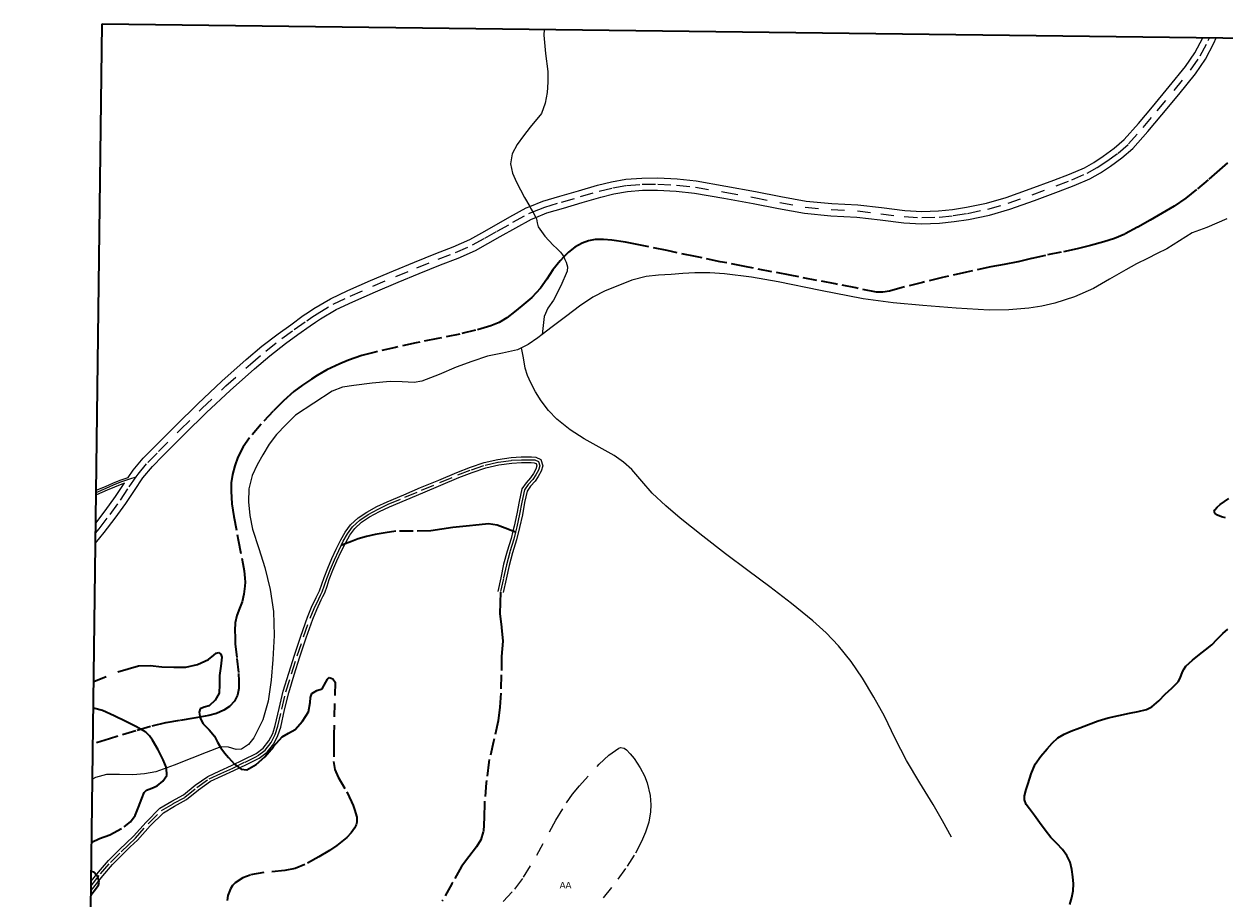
# Model space of a CAD drawing. Header units: metres. Extents: x 407555 to 411072, y 4571682 to 4574038.
# Tile 18 of 67: x 407555 to 408008, y 4573708 to 4574038. Entities that reach past the tile are written whole.
import ezdxf
from ezdxf.enums import TextEntityAlignment as Align

# ---------------------------------------------------------------- set-up
doc = ezdxf.new("R2010")
doc.units = ezdxf.units.M
doc.header["$MEASUREMENT"] = 0
doc.linetypes.add('bt5mv20_nopinta', pattern=[10, 5, -5])
doc.linetypes.add('bt5mv20_tlin1', pattern=[7, 5.25, -1.75])
for name, color, linetype, lineweight in [('ARB01_CN', 7, 'Continuous', 15), ('ARB01_LN', 7, 'Continuous', 15), ('COB01_LN', 7, 'Continuous', 15), ('FLU01_LN', 7, 'Continuous', 15), ('VIA16_LN', 7, 'Continuous', 15), ('VIA19_LN', 7, 'Continuous', 15), ('VIA21_LN', 7, 'Continuous', 15), ('VIA23_LN', 7, 'Continuous', 15), ('VIR01_LN', 7, 'Continuous', 15)]:
    doc.layers.add(name, color=color, linetype=linetype, lineweight=lineweight)
doc.styles.add('034', font='txt')

msp = doc.modelspace()

# ---------------------------------------------------------------- linework, layer by layer
at = {"layer": 'ARB01_LN', "color": 3, "linetype": 'bt5mv20_nopinta', "lineweight": 25}
msp.add_polyline3d([(407735.54, 4573706.49, 407.35), (407739.96, 4573711.15, 407.38), (407743.28, 4573715.6, 407.4), (407748.29, 4573723.98, 407.4), (407755.4, 4573737.22, 407.37), (407759.48, 4573743.79, 407.36), (407761.79, 4573746.99, 407.35), (407764.34, 4573750.11, 407.35), (407771.75, 4573758.3, 407.35), (407775.48, 4573761.77, 407.36), (407779.19, 4573764.42, 407.38), (407779.92, 4573764.67, 407.52), (407781.19, 4573764.41, 408.27), (407782.14, 4573763.75, 409.09), (407783.56, 4573762.26, 410.43), (407784.98, 4573760.46, 411.47), (407787.31, 4573757.03, 412.88), (407788.89, 4573753.97, 414.14), (407789.93, 4573751.26, 415.22), (407791.04, 4573746.5, 417.02), (407791.29, 4573742.94, 418.21), (407791.17, 4573740.3, 418.98), (407790.52, 4573736.4, 419.88), (407789.33, 4573732.62, 420.41), (407787.83, 4573729.13, 420.65), (407785.09, 4573723.94, 420.82), (407781.79, 4573718.88, 420.85), (407776.49, 4573711.75, 420.88), (407768.34, 4573701.68, 420.89)], dxfattribs=at)
at = {"layer": 'COB01_LN', "color": 92, "linetype": 'bt5mv20_nopinta', "lineweight": 35}
for points in [[(407580.86, 4573789.58, 354.12), (407589.93, 4573793.25, 354.38), (407593.86, 4573794.38, 354.42), (407597.78, 4573795.5, 354.46), (407602.13, 4573795.65, 354.48), (407606.57, 4573795.13, 354.46), (407611.12, 4573795.01, 354.4), (407615.68, 4573795.01, 354.34), (407620.01, 4573796.06, 354.33), (407624.17, 4573797.9, 354.34), (407626.2, 4573799.57, 354.29), (407627.13, 4573800.37, 354.24), (407628.05, 4573800.57, 354.17), (407628.82, 4573799.93, 353.9), (407629.2, 4573798.87, 353.61), (407628.87, 4573795.39, 353.47), (407628.31, 4573791.91, 353.31), (407628.35, 4573788.53, 352.8), (407628.22, 4573785.16, 352.35), (407626.78, 4573782.56, 352.12), (407624.49, 4573780.44, 351.97), (407622.63, 4573779.91, 351.92), (407621.01, 4573779.3, 351.87), (407620.67, 4573778.02, 351.79), (407621.12, 4573775.72, 351.65), (407622.26, 4573773.66, 351.55), (407624.45, 4573771.37, 351.49), (407626.5, 4573769, 351.43), (407627.63, 4573766.73, 351.38), (407628.83, 4573764.48, 351.34), (407630.25, 4573762.63, 351.4), (407631.8, 4573760.85, 351.54), (407634.08, 4573758.37, 351.74), (407636.51, 4573756.46, 351.93), (407638.64, 4573756.28, 352.01), (407642.17, 4573758.24, 352.04), (407645.48, 4573761.11, 352.14), (407648.81, 4573764.99, 352.49), (407652.05, 4573768.69, 352.97), (407654.46, 4573770.08, 353.33), (407656.9, 4573771.53, 353.67), (407659.75, 4573774.64, 353.93), (407661.99, 4573778.14, 354.14), (407662.59, 4573781.68, 354.37), (407662.71, 4573783.51, 354.52), (407663.31, 4573785.11, 354.73), (407665.19, 4573786.17, 355.71), (407667.12, 4573786.88, 356.89), (407668.51, 4573789.3, 357.68), (407669.17, 4573790.55, 358.07), (407669.89, 4573791.14, 358.47), (407671.14, 4573790.64, 358.99), (407672.04, 4573789.35, 359.45), (407671.84, 4573781.25, 359.98), (407671.64, 4573773.15, 360.51), (407671.56, 4573769.59, 361.07), (407671.51, 4573766.09, 362.1), (407671.5, 4573759.35, 364.64), (407672, 4573756.36, 365.77), (407673.22, 4573753.47, 366.96), (407676.51, 4573747.87, 369.46), (407678.3, 4573744.16, 371.2), (407678.85, 4573742.68, 372.11), (407679.41, 4573741.21, 373.32), (407680.21, 4573738.34, 376.05), (407680.24, 4573736.45, 377.6), (407679.99, 4573735.38, 378.22), (407679.41, 4573734.17, 378.58), (407678.08, 4573732.34, 378.72), (407676.5, 4573730.64, 378.71), (407672.75, 4573727.56, 378.35), (407669.93, 4573725.71, 377.98), (407665.96, 4573723.39, 377.46), (407660.64, 4573720.43, 377.05), (407656.99, 4573718.92, 376.92), (407653.1, 4573718.13, 376.73), (407645.06, 4573717.38, 376.45), (407639.9, 4573716.45, 376.54), (407637.15, 4573715.4, 376.76), (407634.28, 4573713.5, 377.22), (407633.27, 4573712.45, 377.52), (407632.48, 4573711.28, 377.94), (407631.49, 4573708.67, 379.06), (407631.24, 4573706.83, 379.94)], [(407580.09, 4573728.91, 352.87), (407583.05, 4573730.23, 353.19), (407586.91, 4573731.65, 353.57), (407592.4, 4573734.65, 353.75), (407594.79, 4573736.52, 353.68), (407596.5, 4573738.92, 353.5), (407597.83, 4573742.15, 353.17), (407599.06, 4573745.41, 352.81), (407599.88, 4573747.62, 352.65), (407600.76, 4573748.59, 352.36), (407602.81, 4573749.28, 351.61), (407604.85, 4573750.15, 351), (407606.96, 4573751.92, 350.65), (407608.43, 4573754.06, 350.46), (407608.33, 4573757.03, 350.4), (407607.12, 4573759.98, 350.52), (407605.23, 4573763.78, 351.17), (407603.06, 4573767.46, 351.74), (407601.96, 4573769.09, 351.8), (407600.57, 4573770.43, 351.86), (407596.8, 4573772.55, 352.04), (407592.94, 4573774.48, 352.22), (407588.56, 4573776.64, 352.37), (407584.16, 4573778.69, 352.45), (407580.73, 4573779.54, 352.42)], [(407579.83, 4573708.95, 354.44), (407581.02, 4573710.48, 354.52), (407582.62, 4573712.67, 354.66), (407582.95, 4573713.8, 354.68), (407582.35, 4573715.72, 354.62), (407581, 4573717.42, 354.43), (407579.94, 4573717.89, 353.99)]]:
    msp.add_polyline3d(points, dxfattribs=at)
at = {"layer": 'FLU01_LN', "color": 150, "linetype": 'Continuous', "lineweight": 15}
for points in [[(407750.98, 4574036.11, 377.09), (407750.96, 4574033.92, 376.63), (407751.58, 4574027.07, 375.3), (407752.36, 4574020.23, 373.97), (407752.42, 4574016.24, 373.21), (407752.18, 4574012.25, 372.46), (407751.41, 4574008.24, 371.18), (407749.99, 4574004.41, 370), (407745.69, 4573999.15, 368.72), (407743.25, 4573995.86, 368.08), (407740.8, 4573992.57, 367.44), (407738.95, 4573989.07, 366.85), (407738.37, 4573985.27, 366.27), (407739.1, 4573981.79, 365.8), (407740.56, 4573978.36, 365.41), (407742.09, 4573975.45, 365.19), (407743.63, 4573972.61, 365.05), (407745.56, 4573969.18, 365.25), (407745.91, 4573968.57, 365.29), (407746.72, 4573967.13, 365.28), (407747.87, 4573965.08, 365.26), (407748.18, 4573964.53, 365.25), (407748.44, 4573962.97, 364.44), (407748.7, 4573961.48, 363.41), (407751.32, 4573957.92, 361.17), (407754.45, 4573954.56, 359.77), (407755.85, 4573953.26, 359.62), (407757.23, 4573951.94, 359.48), (407757.93, 4573950.9, 359.39), (407758.42, 4573950.17, 359.32), (407758.45, 4573950.11, 359.32), (407758.84, 4573949.19, 359.24), (407759.29, 4573948.15, 359.16), (407759.83, 4573946.42, 358.96), (407759.74, 4573944.71, 358.78), (407757.3, 4573939.18, 358.5), (407754.5, 4573933.74, 358.22), (407752.45, 4573930.75, 357.99), (407751.03, 4573927.57, 357.89), (407750.67, 4573924.18, 357.98), (407750.3, 4573920.78, 358.07)], [(408008.95, 4573964.52, 364.44), (408005.18, 4573962.83, 364.28), (408001.37, 4573961.24, 364.12), (407998.58, 4573960.28, 364.01), (407995.8, 4573959.27, 363.91), (407991.03, 4573956.27, 363.83), (407986.31, 4573953.16, 363.75), (407982.62, 4573951.38, 363.54), (407978.94, 4573949.58, 363.33), (407974.84, 4573947.46, 363.21), (407970.75, 4573945.3, 363.11), (407964.66, 4573941.72, 363.01), (407958.55, 4573938.13, 362.9), (407951.41, 4573934.98, 362.55), (407943.93, 4573932.64, 362.17), (407939.05, 4573931.51, 362.05), (407934.1, 4573930.77, 361.94), (407926.63, 4573930.14, 361.69), (407919.16, 4573930.05, 361.43), (407906.63, 4573930.72, 361.32), (407894.1, 4573931.72, 361.24), (407882.83, 4573932.8, 360.68), (407871.61, 4573934.23, 360.13), (407855.49, 4573937.37, 360.09), (407839.4, 4573940.72, 360.02), (407829.32, 4573942.42, 359.68), (407819.18, 4573943.76, 359.37), (407813.59, 4573944.14, 359.28), (407808, 4573944.09, 359.18), (407803.48, 4573943.83, 359.09), (407798.96, 4573943.53, 358.99), (407794.27, 4573943.21, 358.85), (407789.59, 4573942.75, 358.71), (407784.16, 4573941.3, 358.56), (407778.9, 4573939.17, 358.42), (407774.05, 4573937.28, 358.29), (407769.44, 4573934.93, 358.18), (407764.42, 4573931.45, 358.1), (407759.53, 4573927.81, 358.06), (407754.08, 4573923.66, 358.09), (407750.3, 4573920.78, 358.07)], [(407750.3, 4573920.78, 358.07), (407748.63, 4573919.5, 358.06), (407744.96, 4573917, 357.79), (407742.52, 4573915.77, 357.58)], [(407742.52, 4573915.77, 357.58), (407740.99, 4573914.99, 357.45), (407735.3, 4573913.72, 357.13), (407729.57, 4573912.62, 356.86), (407723.69, 4573910.57, 356.64), (407717.83, 4573908.43, 356.46), (407711.42, 4573905.64, 356.33), (407704.85, 4573903.13, 356.18), (407701.89, 4573902.71, 356.08), (407697.39, 4573902.92, 355.91), (407692.89, 4573903.04, 355.75), (407686.01, 4573902.42, 355.54), (407679.13, 4573901.56, 355.35), (407674.84, 4573900.87, 355.33), (407670.88, 4573899.33, 355.29), (407663.98, 4573894.83, 355.01), (407657.07, 4573890.32, 354.73), (407653.48, 4573886.66, 354.44), (407649.88, 4573882.99, 354.14), (407647.12, 4573879.33, 353.92), (407644.76, 4573875.33, 353.75), (407642.57, 4573871.54, 353.63), (407640.7, 4573867.48, 353.5), (407639.47, 4573862.48, 353.27), (407639.32, 4573857.48, 353.04), (407639.82, 4573852.32, 352.85), (407640.86, 4573847.16, 352.71), (407643.2, 4573839.88, 352.66), (407645.53, 4573832.66, 352.61), (407647.55, 4573824.41, 352.4), (407648.82, 4573816.05, 352.19), (407649, 4573807, 352.04), (407648.53, 4573797.95, 351.93), (407647.84, 4573790.07, 351.94), (407646.74, 4573782.22, 351.89), (407644.73, 4573775.12, 351.67), (407641.28, 4573768.33, 351.45), (407639.28, 4573765.81, 351.36), (407636.65, 4573764.09, 351.27), (407634.71, 4573763.9, 351.2), (407631.71, 4573764.76, 351.07), (407628.82, 4573764.87, 350.96), (407623.39, 4573762.74, 350.87), (407617.95, 4573760.62, 350.81), (407611.19, 4573758.03, 350.64), (407604.35, 4573755.52, 350.34), (407600.02, 4573754.67, 350.08), (407595.61, 4573754.37, 349.82), (407590.65, 4573754.48, 349.53), (407585.7, 4573754.46, 349.26), (407581.54, 4573753.29, 349.06), (407580.39, 4573752.72, 349.02)], [(407904.92, 4573730.8, 434.33), (407901.48, 4573736.94, 431.19), (407898.03, 4573743.07, 428.05), (407892.98, 4573751.35, 424.28), (407887.88, 4573759.69, 420.89), (407883.68, 4573768.04, 417.59), (407879.57, 4573776.5, 414.28), (407875.55, 4573783.75, 411.28), (407871.27, 4573790.88, 408.29), (407867.01, 4573797.18, 405.87), (407862.21, 4573803.14, 403.52), (407857.53, 4573808.01, 401.18), (407852.5, 4573812.49, 398.89), (407844.48, 4573819.04, 395.62), (407836.3, 4573825.43, 392.39), (407827.93, 4573831.63, 389.16), (407819.56, 4573837.85, 385.98), (407810.97, 4573844.55, 382.74), (407802.47, 4573851.38, 379.52), (407797.05, 4573856.02, 377.38), (407791.82, 4573860.87, 375.24), (407787.93, 4573865.31, 373.94), (407784.09, 4573869.77, 372.76), (407780.96, 4573872.57, 371.25), (407777.52, 4573875.04, 369.89), (407771.85, 4573878.21, 368.94), (407766.1, 4573881.36, 368.02), (407760.82, 4573884.81, 366.95), (407755.84, 4573888.74, 365.85), (407752.67, 4573892.08, 365), (407749.93, 4573895.77, 364.07), (407747.8, 4573899.08, 363.15), (407745.96, 4573902.54, 362.15), (407744.73, 4573905.3, 361.4), (407743.9, 4573908.1, 360.5), (407743.21, 4573911.94, 359.04), (407742.52, 4573915.77, 357.58)]]:
    msp.add_polyline3d(points, dxfattribs=at)
at = {"layer": 'VIA16_LN', "color": 42, "linetype": 'bt5mv20_nopinta', "lineweight": 15}
for points in [[(407596.92, 4573867.04, 366.72), (407597.6, 4573868.04, 366.68), (407601.28, 4573872.42, 366.29), (407605.29, 4573876.52, 365.89), (407613.54, 4573884.75, 365.21), (407621.85, 4573892.94, 364.65), (407630.82, 4573901.38, 364.11), (407640.03, 4573909.58, 363.79), (407645.86, 4573914.54, 363.81), (407651.9, 4573919.23, 363.83), (407656.62, 4573922.63, 363.82), (407661.33, 4573926.02, 363.81), (407663.28, 4573927.35, 363.84), (407665.24, 4573928.67, 363.91), (407671.36, 4573932.27, 364.2), (407677.77, 4573935.33, 364.52), (407686.35, 4573939.08, 365.04), (407694.98, 4573942.73, 365.56), (407702.98, 4573946, 365.92), (407710.99, 4573949.25, 366.18), (407717.59, 4573951.79, 366.36), (407724.01, 4573954.64, 366.44), (407728.64, 4573957.24, 366.33), (407733.27, 4573959.84, 366.14), (407739.24, 4573963.21, 365.82), (407745.24, 4573966.54, 365.5), (407746.72, 4573967.13, 365.5), (407751.32, 4573968.99, 365.48), (407757.63, 4573970.84, 365.85), (407764.7, 4573972.91, 366.45), (407771.77, 4573974.96, 367.11), (407776.92, 4573976.24, 367.62), (407782.17, 4573977.17, 368.14), (407788.06, 4573977.63, 368.71), (407793.95, 4573977.64, 369.27), (407801.07, 4573977.31, 369.8), (407808.18, 4573976.52, 370.2), (407819.3, 4573974.59, 370.8), (407830.41, 4573972.58, 371.38), (407840.03, 4573970.74, 371.84), (407849.65, 4573968.95, 372.25), (407859.48, 4573968.04, 372.62), (407869.35, 4573967.5, 372.97), (407878.22, 4573966.46, 373.38), (407887.08, 4573965.35, 373.8), (407893.65, 4573964.99, 373.92), (407900.23, 4573965.21, 374), (407905.61, 4573965.76, 374.19), (407910.95, 4573966.6, 374.42), (407918.69, 4573968.24, 374.67), (407926.31, 4573970.39, 374.92), (407935.42, 4573973.63, 375.44), (407944.47, 4573977.02, 376.16), (407950.33, 4573979.29, 376.71), (407956.14, 4573981.73, 377.23), (407959.96, 4573983.88, 377.51), (407963.6, 4573986.37, 377.76), (407967.86, 4573989.41, 378.12), (407971.81, 4573992.82, 378.46), (407977.31, 4573999.03, 378.8), (407982.65, 4574005.37, 379.07), (407989, 4574013.03, 379.55), (407995.25, 4574020.78, 380.08), (407998.87, 4574026.14, 380.45), (408001.92, 4574031.89, 380.81), (408002.38, 4574032.97, 380.85)], [(407579.87, 4573712.33, 354.53), (407583.45, 4573716.86, 354.8), (407587.21, 4573721.19, 355.11), (407591.24, 4573725.26, 355.38), (407593.94, 4573727.82, 355.2), (407596.62, 4573730.39, 354.92), (407601.44, 4573735.75, 354.82), (407606.52, 4573740.84, 354.54), (407610.86, 4573743.43, 354.07), (407615.33, 4573745.84, 353.6), (407619.78, 4573749.52, 353.1), (407624.46, 4573752.81, 352.61), (407628.9, 4573754.86, 352.22), (407633.35, 4573756.9, 351.9), (407638.07, 4573759.16, 351.84), (407642.78, 4573761.5, 352.06), (407645.66, 4573763.68, 352.27), (407647.95, 4573766.57, 352.47), (407649.46, 4573769.55, 352.66), (407650.46, 4573772.68, 352.79), (407651.92, 4573779.19, 352.89), (407653.49, 4573785.65, 352.98), (407655.59, 4573792.48, 353.09), (407657.75, 4573799.29, 353.2), (407660.13, 4573806.47, 353.49), (407662.61, 4573813.58, 354.3), (407664.13, 4573817.27, 354.99), (407665.84, 4573820.89, 355.71), (407666.48, 4573822.19, 355.9), (407667.13, 4573823.49, 356), (407668, 4573826.02, 356.35), (407668.86, 4573828.51, 356.98), (407670.25, 4573832.09, 357.85), (407671.77, 4573835.65, 358.6), (407673.41, 4573839.19, 359.2), (407674.34, 4573841.07, 359.52), (407675.15, 4573842.7, 359.8), (407676.73, 4573845.5, 360.29), (407678.66, 4573848.12, 360.78), (407681.42, 4573850.66, 361.2), (407684.53, 4573852.72, 361.59), (407688.29, 4573854.78, 362.15), (407692.14, 4573856.62, 362.75), (407698.44, 4573859.28, 363.64), (407704.74, 4573861.93, 364.51), (407711.6, 4573864.82, 365.42), (407718.46, 4573867.7, 366.28), (407723.52, 4573869.66, 366.72), (407728.69, 4573871.38, 367.21), (407733.66, 4573872.5, 367.89), (407738.7, 4573873.23, 368.58), (407742.43, 4573873.47, 369.09), (407746.18, 4573873.47, 369.59), (407747.55, 4573873.37, 369.74), (407748.87, 4573872.75, 369.88), (407749.41, 4573871.14, 370.29), (407748.9, 4573869.5, 370.71), (407747.86, 4573867.7, 370.85), (407746.75, 4573865.99, 370.88), (407745.03, 4573864.1, 371.14), (407743.6, 4573862.05, 371.51), (407742.6, 4573857.45, 372.43), (407741.76, 4573852.82, 373.27), (407740.72, 4573848.1, 373.8), (407740.22, 4573846.08, 374), (407739.55, 4573843.39, 374.27), (407738.09, 4573838.57, 374.86), (407736.74, 4573833.72, 375.45), (407735.64, 4573828.58, 376.04), (407734.54, 4573823.44, 376.62)], [(407581.57, 4573845.7, 366.49), (407582.92, 4573847.37, 366.66), (407587.03, 4573852.75, 366.93), (407591.03, 4573858.23, 366.95), (407594.28, 4573863.16, 366.88), (407596.92, 4573867.04, 366.72)], [(407581.77, 4573861.1, 369.52), (407585.55, 4573862.67, 368.53), (407588.34, 4573863.91, 368), (407591.15, 4573865.04, 367.55), (407594.49, 4573866.19, 367.12), (407596.92, 4573867.04, 366.72)]]:
    msp.add_polyline3d(points, dxfattribs=at)
at = {"layer": 'VIA19_LN', "color": 7, "linetype": 'Continuous', "lineweight": 15}
for points in [[(407581.53, 4573841.9, 366.25), (407584.75, 4573845.94, 366.66), (407588.89, 4573851.36, 366.93), (407592.94, 4573856.9, 366.95), (407596.21, 4573861.86, 366.88), (407599.46, 4573866.63, 366.68), (407603, 4573870.86, 366.29), (407606.94, 4573874.88, 365.89), (407615.18, 4573883.1, 365.21), (407623.46, 4573891.26, 364.65), (407632.39, 4573899.67, 364.11), (407641.56, 4573907.82, 363.79), (407647.33, 4573912.73, 363.81), (407653.29, 4573917.37, 363.83), (407657.97, 4573920.74, 363.82), (407662.64, 4573924.09, 363.81), (407664.59, 4573925.42, 363.84), (407666.48, 4573926.7, 363.91), (407672.45, 4573930.22, 364.2), (407678.74, 4573933.21, 364.52), (407687.27, 4573936.94, 365.04), (407695.87, 4573940.58, 365.56), (407703.86, 4573943.84, 365.92), (407711.85, 4573947.09, 366.18), (407718.48, 4573949.64, 366.36), (407725.05, 4573952.56, 366.44), (407729.78, 4573955.21, 366.33), (407734.41, 4573957.81, 366.14), (407740.38, 4573961.18, 365.82), (407746.24, 4573964.43, 365.5), (407747.87, 4573965.08, 365.49), (407752.09, 4573966.78, 365.48), (407758.28, 4573968.61, 365.85), (407765.35, 4573970.67, 366.45), (407772.38, 4573972.71, 367.11), (407777.4, 4573973.97, 367.62), (407782.46, 4573974.86, 368.14), (407788.15, 4573975.31, 368.71), (407793.9, 4573975.31, 369.27), (407800.89, 4573974.99, 369.8), (407807.85, 4573974.21, 370.2), (407818.9, 4573972.3, 370.8), (407829.98, 4573970.29, 371.38), (407839.59, 4573968.46, 371.84), (407849.33, 4573966.64, 372.25), (407859.31, 4573965.72, 372.62), (407869.15, 4573965.18, 372.97), (407877.94, 4573964.15, 373.38), (407886.87, 4573963.03, 373.8), (407893.62, 4573962.66, 373.92), (407900.39, 4573962.89, 374), (407905.91, 4573963.46, 374.19), (407911.37, 4573964.31, 374.42), (407919.25, 4573965.97, 374.67), (407927.02, 4573968.17, 374.92), (407936.22, 4573971.44, 375.44), (407945.3, 4573974.85, 376.16), (407951.21, 4573977.14, 376.71), (407957.16, 4573979.64, 377.23), (407961.19, 4573981.9, 377.51), (407964.93, 4573984.46, 377.76), (407969.29, 4573987.58, 378.12), (407973.45, 4573991.16, 378.46), (407979.07, 4573997.51, 378.8), (407984.44, 4574003.88, 379.07), (407990.8, 4574011.56, 379.55), (407997.12, 4574019.4, 380.08), (408000.86, 4574024.94, 380.45), (408004.02, 4574030.88, 380.81), (408004.9, 4574032.94, 380.89)], [(407581.78, 4573861.89, 369.45), (407585.27, 4573863.33, 368.53), (407588.06, 4573864.57, 368), (407590.9, 4573865.71, 367.55), (407593.91, 4573866.75, 366.79), (407595.74, 4573869.45, 366.68), (407599.55, 4573873.99, 366.29), (407603.64, 4573878.16, 365.89), (407611.9, 4573886.41, 365.21), (407620.24, 4573894.62, 364.65), (407629.25, 4573903.1, 364.11), (407638.5, 4573911.34, 363.79), (407644.39, 4573916.34, 363.81), (407650.51, 4573921.09, 363.83), (407655.26, 4573924.51, 363.82), (407660.02, 4573927.95, 363.81), (407661.98, 4573929.27, 363.84), (407664, 4573930.64, 363.91), (407670.26, 4573934.33, 364.2), (407676.8, 4573937.45, 364.52), (407685.43, 4573941.22, 365.04), (407694.09, 4573944.88, 365.56), (407702.1, 4573948.15, 365.92), (407710.13, 4573951.41, 366.18), (407716.7, 4573953.94, 366.36), (407722.97, 4573956.72, 366.44), (407727.5, 4573959.27, 366.33), (407732.13, 4573961.87, 366.14), (407738.11, 4573965.24, 365.82), (407744.24, 4573968.65, 365.5), (407745.56, 4573969.18, 365.5), (407750.56, 4573971.19, 365.48), (407756.98, 4573973.07, 365.85), (407764.05, 4573975.14, 366.45), (407771.16, 4573977.21, 367.11), (407776.44, 4573978.52, 367.62), (407781.88, 4573979.48, 368.14), (407787.97, 4573979.96, 368.71), (407794, 4573979.97, 369.27), (407801.25, 4573979.63, 369.8), (407808.51, 4573978.83, 370.2), (407819.71, 4573976.88, 370.8), (407830.84, 4573974.87, 371.38), (407840.46, 4573973.03, 371.84), (407849.97, 4573971.26, 372.25), (407859.65, 4573970.36, 372.62), (407869.55, 4573969.82, 372.97), (407878.5, 4573968.77, 373.38), (407887.29, 4573967.67, 373.8), (407893.67, 4573967.32, 373.92), (407900.07, 4573967.53, 374), (407905.31, 4573968.07, 374.19), (407910.53, 4573968.89, 374.42), (407918.14, 4573970.5, 374.67), (407925.6, 4573972.61, 374.92), (407934.63, 4573975.82, 375.44), (407943.64, 4573979.19, 376.16), (407949.46, 4573981.45, 376.71), (407955.12, 4573983.82, 377.23), (407958.73, 4573985.86, 377.51), (407962.27, 4573988.28, 377.76), (407966.42, 4573991.24, 378.12), (407970.17, 4573994.48, 378.46), (407975.55, 4574000.55, 378.8), (407980.86, 4574006.86, 379.07), (407987.2, 4574014.51, 379.55), (407993.38, 4574022.16, 380.08), (407996.87, 4574027.34, 380.45), (407999.82, 4574032.9, 380.81), (407999.86, 4574033, 380.81)], [(407579.85, 4573710.6, 354.47), (407584.27, 4573716.18, 354.8), (407587.99, 4573720.47, 355.11), (407591.98, 4573724.5, 355.38), (407594.67, 4573727.05, 355.2), (407597.38, 4573729.65, 354.92), (407602.21, 4573735.02, 354.82), (407607.18, 4573740, 354.54), (407611.38, 4573742.51, 354.07), (407615.92, 4573744.96, 353.6), (407620.42, 4573748.68, 353.1), (407624.99, 4573751.89, 352.61), (407629.34, 4573753.9, 352.22), (407633.8, 4573755.94, 351.9), (407638.54, 4573758.21, 351.84), (407643.34, 4573760.6, 352.06), (407646.41, 4573762.92, 352.27), (407648.85, 4573766, 352.47), (407650.44, 4573769.15, 352.66), (407651.48, 4573772.4, 352.79), (407652.95, 4573778.95, 352.89), (407654.51, 4573785.37, 352.98), (407656.6, 4573792.16, 353.09), (407658.76, 4573798.96, 353.2), (407661.13, 4573806.13, 353.49), (407663.6, 4573813.2, 354.3), (407665.1, 4573816.84, 354.99), (407666.79, 4573820.43, 355.71), (407667.43, 4573821.72, 355.9), (407668.12, 4573823.15, 356), (407668.99, 4573825.68, 356.35), (407669.85, 4573828.15, 356.98), (407671.22, 4573831.69, 357.85), (407672.73, 4573835.22, 358.6), (407674.36, 4573838.73, 359.2), (407675.79, 4573841.63, 359.7), (407676.08, 4573842.21, 359.8), (407677.61, 4573844.93, 360.29), (407679.45, 4573847.41, 360.78), (407682.07, 4573849.82, 361.2), (407685.07, 4573851.82, 361.59), (407688.77, 4573853.84, 362.15), (407692.57, 4573855.66, 362.75), (407698.85, 4573858.31, 363.64), (407705.15, 4573860.96, 364.51), (407712, 4573863.85, 365.42), (407718.85, 4573866.73, 366.28), (407723.87, 4573868.67, 366.72), (407728.97, 4573870.37, 367.21), (407733.86, 4573871.47, 367.89), (407738.81, 4573872.18, 368.58), (407742.47, 4573872.42, 369.09), (407746.14, 4573872.42, 369.59), (407747.28, 4573872.33, 369.74), (407748.02, 4573871.99, 369.88), (407748.3, 4573871.13, 370.29), (407747.93, 4573869.92, 370.71), (407746.96, 4573868.25, 370.85), (407745.91, 4573866.63, 370.88), (407744.21, 4573864.75, 371.14), (407742.62, 4573862.48, 371.51), (407741.57, 4573857.66, 372.43), (407740.73, 4573853.03, 373.27), (407739.7, 4573848.34, 373.8), (407739.23, 4573846.46, 373.99), (407738.54, 4573843.67, 374.27), (407737.09, 4573838.86, 374.86), (407735.72, 4573833.97, 375.45), (407734.61, 4573828.8, 376.04), (407733.51, 4573823.66, 376.62)], [(407579.9, 4573714.07, 354.59), (407582.63, 4573717.54, 354.8), (407586.43, 4573721.91, 355.11), (407590.5, 4573726.02, 355.38), (407593.21, 4573728.58, 355.2), (407595.86, 4573731.13, 354.92), (407600.67, 4573736.47, 354.82), (407605.86, 4573741.68, 354.54), (407610.33, 4573744.35, 354.07), (407614.74, 4573746.72, 353.6), (407619.14, 4573750.36, 353.1), (407623.93, 4573753.73, 352.61), (407628.46, 4573755.83, 352.22), (407632.9, 4573757.86, 351.9), (407637.61, 4573760.12, 351.84), (407642.22, 4573762.4, 352.06), (407644.92, 4573764.44, 352.27), (407647.05, 4573767.14, 352.47), (407648.48, 4573769.95, 352.66), (407649.44, 4573772.96, 352.79), (407650.88, 4573779.43, 352.89), (407652.47, 4573785.93, 352.98), (407654.58, 4573792.8, 353.09), (407656.74, 4573799.62, 353.2), (407659.12, 4573806.81, 353.49), (407661.62, 4573813.96, 354.3), (407663.16, 4573817.7, 354.99), (407664.89, 4573821.35, 355.71), (407665.54, 4573822.66, 355.9), (407666.14, 4573823.83, 356), (407667, 4573826.36, 356.35), (407667.87, 4573828.87, 356.98), (407669.28, 4573832.48, 357.85), (407670.81, 4573836.08, 358.6), (407672.47, 4573839.64, 359.2), (407674.22, 4573843.19, 359.8), (407675.85, 4573846.07, 360.29), (407677.87, 4573848.83, 360.78), (407680.77, 4573851.49, 361.2), (407683.99, 4573853.62, 361.59), (407687.81, 4573855.72, 362.15), (407691.71, 4573857.58, 362.75), (407698.03, 4573860.24, 363.64), (407704.33, 4573862.9, 364.51), (407711.19, 4573865.79, 365.42), (407718.07, 4573868.67, 366.28), (407723.16, 4573870.65, 366.72), (407728.41, 4573872.39, 367.21), (407733.47, 4573873.53, 367.89), (407738.59, 4573874.28, 368.58), (407742.4, 4573874.52, 369.09), (407746.22, 4573874.52, 369.59), (407747.82, 4573874.4, 369.74), (407749.72, 4573873.51, 369.88), (407750.51, 4573871.15, 370.29), (407749.87, 4573869.08, 370.71), (407748.76, 4573867.15, 370.85), (407747.59, 4573865.35, 370.88), (407745.86, 4573863.44, 371.14), (407744.58, 4573861.62, 371.51), (407743.63, 4573857.25, 372.43), (407742.79, 4573852.61, 373.27), (407741.74, 4573847.86, 373.8), (407740.56, 4573843.11, 374.27), (407739.1, 4573838.27, 374.86), (407737.76, 4573833.47, 375.45), (407736.67, 4573828.36, 376.04), (407735.57, 4573823.22, 376.62)], [(407581.62, 4573849.5, 366.7), (407585.16, 4573854.15, 366.93), (407589.12, 4573859.56, 366.95), (407592.35, 4573864.45, 366.88), (407592.45, 4573864.6, 366.87), (407591.45, 4573864.25, 367.55), (407588.67, 4573863.14, 368), (407585.88, 4573861.9, 368.53), (407581.85, 4573860.23, 369.59), (407581.76, 4573860.19, 369.61)]]:
    msp.add_polyline3d(points, dxfattribs=at)
at = {"layer": 'VIA21_LN', "color": 2, "linetype": 'bt5mv20_tlin1', "lineweight": 35}
for points in [[(408009.19, 4573985.72, 369.09), (408006.14, 4573983, 368.8), (408001.84, 4573979.28, 368.42), (407997.5, 4573975.61, 368.06), (407993.39, 4573972.35, 367.8), (407989.06, 4573969.37, 367.59), (407984.53, 4573966.65, 367.41), (407979.95, 4573964.01, 367.24), (407975.22, 4573961.35, 366.98), (407970.44, 4573958.79, 366.61), (407966.55, 4573957.12, 366.2), (407962.52, 4573955.81, 365.8), (407957.45, 4573954.43, 365.48), (407952.35, 4573953.19, 365.29), (407946.36, 4573951.93, 365.1), (407940.38, 4573950.69, 364.91), (407935.18, 4573949.47, 364.78), (407929.98, 4573948.25, 364.64), (407924.85, 4573947.26, 364.13), (407919.72, 4573946.33, 363.51), (407910.63, 4573944.42, 362.92), (407901.56, 4573942.36, 362.37), (407893.96, 4573940.51, 361.81), (407886.34, 4573938.62, 361.24), (407881.46, 4573937.23, 360.87), (407879.01, 4573936.78, 360.69), (407876.57, 4573936.84, 360.51), (407868.75, 4573938.39, 360.27), (407860.93, 4573939.94, 360.21), (407843.91, 4573943.21, 360.12), (407826.89, 4573946.46, 360.03), (407817.52, 4573948.33, 359.99), (407808.17, 4573950.25, 359.94), (407797.47, 4573952.5, 359.8), (407786.78, 4573954.76, 359.66), (407781.72, 4573955.7, 359.66), (407776.63, 4573956.51, 359.74), (407773.44, 4573956.76, 359.82), (407770.24, 4573956.67, 359.91), (407767.8, 4573956.23, 359.94), (407765.43, 4573955.39, 359.91), (407762.65, 4573953.87, 359.82), (407760.16, 4573951.93, 359.7), (407758.45, 4573950.11, 359.56), (407757.12, 4573948.7, 359.45), (407754.34, 4573945.28, 359.21), (407752.05, 4573941.77, 359.15), (407749.67, 4573938.3, 359.11), (407746.35, 4573934.8, 358.92), (407742.64, 4573931.66, 358.66), (407739.81, 4573929.37, 358.45), (407736.92, 4573927.16, 358.24), (407734.01, 4573925.37, 358.13), (407730.84, 4573924.07, 358.06), (407725.03, 4573922.4, 358), (407719.16, 4573920.98, 357.92), (407710.89, 4573919.28, 357.68), (407702.62, 4573917.59, 357.32), (407694.87, 4573915.91, 356.97), (407687.15, 4573914.11, 356.62), (407682.09, 4573912.81, 356.55), (407677.13, 4573911.15, 356.52), (407673.8, 4573909.71, 356.36), (407670.52, 4573908.16, 356.24), (407668.94, 4573907.38, 356.26), (407667.35, 4573906.59, 356.28), (407665.23, 4573905.24, 356.16), (407663.11, 4573903.9, 355.95), (407659.74, 4573901.66, 355.63), (407656.48, 4573899.24, 355.41), (407652.49, 4573895.66, 355.26), (407648.7, 4573891.86, 355.11), (407644.1, 4573886.91, 354.92), (407639.68, 4573881.77, 354.74), (407637.25, 4573878.27, 354.68), (407635.27, 4573874.45, 354.64), (407634.11, 4573871.21, 354.62), (407633.3, 4573867.86, 354.59), (407632.84, 4573864.74, 354.47), (407632.73, 4573861.62, 354.33), (407633.09, 4573856.8, 354.2), (407633.75, 4573852, 354.1), (407635.46, 4573843.12, 353.91), (407637.22, 4573834.25, 353.73), (407637.67, 4573831.48, 353.6), (407637.97, 4573828.69, 353.49), (407638.01, 4573827.16, 353.49), (407637.92, 4573825.62, 353.49), (407637.54, 4573822.68, 353.5), (407636.94, 4573819.78, 353.51), (407635.94, 4573817.16, 353.69), (407634.94, 4573814.53, 353.88), (407634.34, 4573811.79, 353.94)], [(408008.41, 4573851.54, 407.92), (408006.92, 4573851.85, 407.73), (408005.44, 4573852.5, 407.51), (408004.49, 4573853.14, 407.22), (408004.1, 4573853.86, 406.89), (408004.42, 4573854.52, 406.68), (408005.33, 4573855.53, 406.38), (408006.46, 4573856.48, 406.08), (408009.68, 4573858.77, 405.22)], [(407739.23, 4573846.46, 373.99), (407736.27, 4573847.59, 372.97), (407733.31, 4573848.71, 371.95), (407729.97, 4573849.19, 370.95), (407726.47, 4573848.9, 370.09), (407721.5, 4573848.39, 369.2), (407716.54, 4573847.8, 368.33), (407712.39, 4573847.16, 367.27), (407708.24, 4573846.53, 366.25), (407701.59, 4573846.44, 364.97), (407694.93, 4573846.41, 363.68), (407691.01, 4573845.88, 362.89), (407687.12, 4573845.15, 362.09), (407683.88, 4573844.47, 361.39), (407680.71, 4573843.53, 360.71), (407678.25, 4573842.58, 360.21), (407675.79, 4573841.63, 359.7)], [(407734.54, 4573823.44, 376.62), (407734.43, 4573819.39, 377.35), (407734.32, 4573815.33, 378.08), (407734.88, 4573810.08, 379.21), (407735.45, 4573804.88, 380.5), (407735.2, 4573801.95, 381.25), (407734.93, 4573799.01, 381.98), (407734.82, 4573792.09, 383.54), (407734.68, 4573785.17, 385.01), (407734.33, 4573779.95, 386.08), (407733.71, 4573774.73, 387.13), (407731.89, 4573766.91, 388.68), (407730.07, 4573759.08, 390.19), (407729.17, 4573751.35, 391.54), (407728.48, 4573743.61, 392.86), (407728.32, 4573738.17, 393.98), (407728.04, 4573732.73, 395.1), (407727.1, 4573729.79, 395.54), (407725.49, 4573727.05, 395.79), (407722.63, 4573723.37, 396.02), (407719.86, 4573719.72, 396.21), (407716.19, 4573713.1, 396.34), (407712.48, 4573706.54, 396.65)], [(407634.34, 4573811.79, 353.94), (407634.21, 4573808.95, 353.88), (407634.24, 4573806.42, 353.8), (407634.34, 4573803.9, 353.69), (407634.92, 4573798.29, 353.3), (407635.58, 4573792.7, 352.84), (407635.72, 4573789.83, 352.56), (407635.62, 4573786.95, 352.29), (407635.14, 4573784.49, 352.14), (407634, 4573782.15, 352.04), (407632.2, 4573780.22, 351.97), (407630.02, 4573778.79, 351.89), (407627.25, 4573777.55, 351.78), (407624.37, 4573776.72, 351.66), (407621.51, 4573776.23, 351.53), (407618.64, 4573775.74, 351.46), (407613.27, 4573774.84, 351.56), (407607.91, 4573773.93, 351.66), (407602.27, 4573772.62, 351.77), (407596.71, 4573770.98, 351.88), (407586.85, 4573767.93, 351.76), (407580.56, 4573765.97, 351.46)], [(407975.38, 4573778.3, 432.18), (407978.57, 4573779.09, 432.06), (407980.6, 4573780.07, 431.96), (407983.2, 4573782.33, 431.78), (407985.68, 4573784.79, 431.47), (407988.16, 4573787.06, 431.03), (407990.5, 4573789.43, 430.57), (407991.37, 4573790.83, 430.35), (407992.24, 4573793.25, 430.03), (407992.76, 4573794.39, 429.88), (407993.51, 4573795.37, 429.74), (407996.02, 4573797.63, 429.43), (407998.61, 4573799.78, 429.13), (408000.94, 4573801.59, 428.85), (408003.23, 4573803.42, 428.56), (408005.33, 4573805.57, 428.25), (408007.4, 4573807.71, 427.75), (408009.35, 4573809.34, 427.09)], [(407949.65, 4573705.34, 451.57), (407950.35, 4573707.91, 451.26), (407950.91, 4573710.5, 450.82), (407951.02, 4573713.14, 450.15), (407950.76, 4573715.78, 449.45), (407950.38, 4573718.56, 448.72), (407949.7, 4573721.29, 447.98), (407948.53, 4573723.86, 447.12), (407946.9, 4573726.14, 446.2), (407944.66, 4573728.34, 445.18), (407942.5, 4573730.58, 444.16), (407940.36, 4573733.47, 443.14), (407938.22, 4573736.36, 442.14), (407936.29, 4573738.92, 441.13), (407934.37, 4573741.48, 440.11), (407933.19, 4573743.13, 439.48), (407932.49, 4573744.94, 438.9), (407932.52, 4573746.44, 438.54), (407933.11, 4573748.74, 438.12), (407933.9, 4573751.03, 437.73), (407935.04, 4573754.74, 437.04), (407936.55, 4573758.33, 436.42), (407938.64, 4573761.34, 435.97), (407941.03, 4573764.13, 435.57), (407942.96, 4573766.36, 435.27), (407945.13, 4573768.34, 434.96), (407947.52, 4573769.73, 434.63), (407950.05, 4573770.81, 434.3), (407953.37, 4573772.09, 433.98), (407956.69, 4573773.34, 433.69), (407960.36, 4573774.73, 433.17), (407964.09, 4573775.92, 432.71), (407968.12, 4573776.82, 432.48), (407972.17, 4573777.64, 432.3), (407975.38, 4573778.3, 432.18)]]:
    msp.add_polyline3d(points, dxfattribs=at)
at = {"layer": 'VIA23_LN', "color": 42, "linetype": 'bt5mv20_nopinta', "lineweight": 35}
for points in [[(407740.22, 4573846.08, 374), (407739.23, 4573846.46, 373.99)], [(407675.79, 4573841.63, 359.7), (407674.34, 4573841.07, 359.52)]]:
    msp.add_polyline3d(points, dxfattribs=at)
at = {"layer": 'VIR01_LN', "color": 7, "linetype": 'Continuous', "lineweight": 35, "flags": 128}
msp.add_lwpolyline([(407584.03, 4574038.19), (411071.92, 4573994.66), (411043.52, 4571681.77), (407554.51, 4571725.33)], close=True, dxfattribs=at)

# ---------------------------------------------------------------- texts
at = {"layer": 'ARB01_CN', "color": 251, "linetype": 'Continuous', "lineweight": 0, "style": '034'}
msp.add_text('AA', height=2.5, dxfattribs=at).set_placement((407759.1, 4573712.62), align=Align.MIDDLE_CENTER)

doc.saveas('drawing.dxf')
